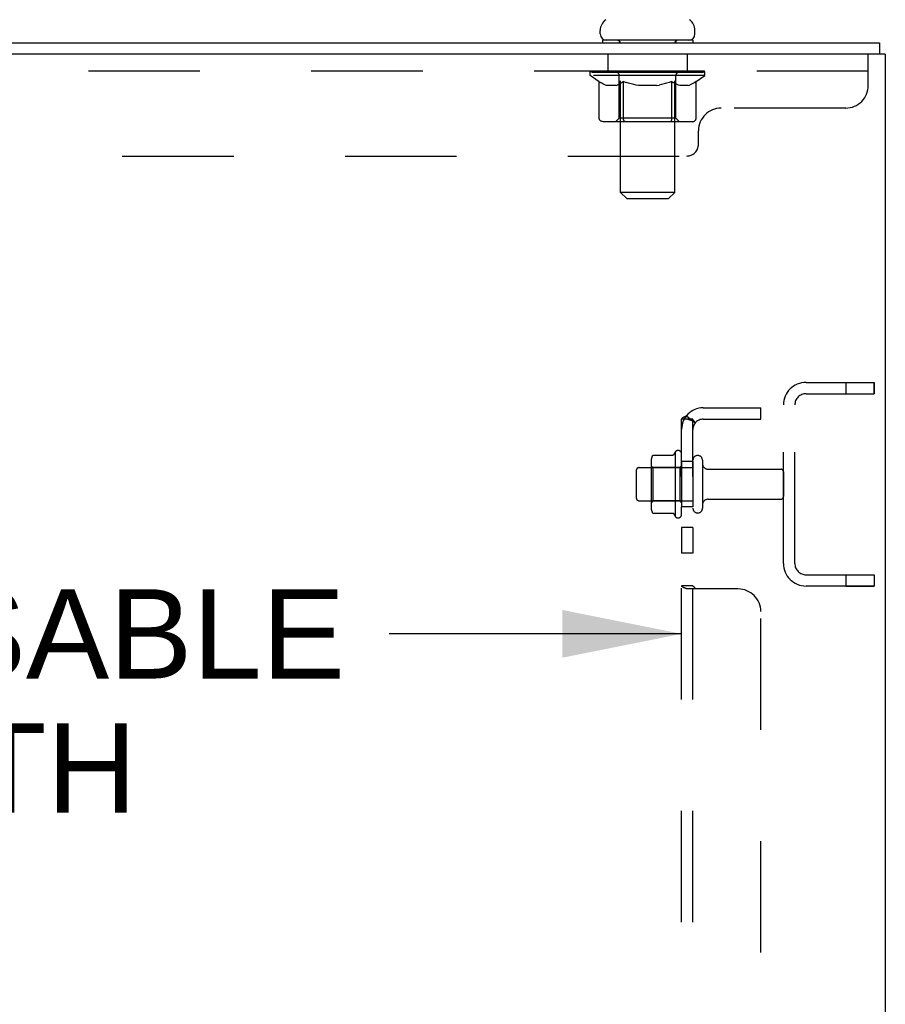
# Model space of a CAD drawing. Header units: inches. Extents: x 0 to 224, y 0 to 145.
# Tile 61 of 63: x 176 to 186, y 76 to 87. Entities that reach past the tile are written whole.
import ezdxf

# ---------------------------------------------------------------- set-up
doc = ezdxf.new("R2010")
doc.units = ezdxf.units.IN
doc.header["$LTSCALE"] = 12.302632
doc.header["$MEASUREMENT"] = 0
doc.linetypes.add('HIDDEN', pattern=[0.2, 0.1, -0.1])
doc.layers.get('0').update_dxf_attribs({"linetype": 'CONTINUOUS'})
for name, color, linetype in [('02___PRT_ALL_AXES', 7, 'CONTINUOUS'), ('DEFAULT_2', 8, 'HIDDEN'), ('DIMENSIONS', 7, 'CONTINUOUS')]:
    doc.layers.add(name, color=color, linetype=linetype)
doc.styles.get("Standard").update_dxf_attribs({"font": 'arial.ttf'})
doc.dimstyles.new('DIMSTYLE_2', dxfattribs={"dimtxt": 0.986842, "dimasz": 1.315789, "dimexe": 0.09, "dimexo": 0.07, "dimgap": 0.0375, "dimtad": 0, "dimtih": 1, "dimtoh": 1, "dimzin": 4, "dimdsep": 46, "dimtxsty": 'Standard', "dimblk": '_FILLED', "dimblk1": '_FILLED', "dimblk2": '_FILLED', "dimcen": 0.09, "dimazin": 1, "dimtfac": 1, "dimtdec": 3, "dimtofl": 0, "dimtmove": 0, "dimatfit": 3, "dimldrblk": '_FILLED', "dimfxl": 1, "dimtolj": 1, "dimtzin": 4, "dimarcsym": 0})

# ---------------------------------------------------------------- blocks, each defined once
blk = doc.blocks.new('_FILLED')
at = {"color": 0, "linetype": 'ByBlock'}
blk.add_solid([(0, 0), (-1, 0.2), (-1, -0.2)], dxfattribs=at)
blk = doc.blocks.new('*D12')
at = {"layer": 'DIMENSIONS', "color": 2, "linetype": 'Continuous'}
for p, q in [((166.707, 80.423), (169.936, 80.423)), ((183.411, 80.423), (180.182, 80.423))]:
    blk.add_line(p, q, dxfattribs=at)
at = {"layer": 'DIMENSIONS', "color": 2, "linetype": 'Continuous', "xscale": 1.3157894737, "yscale": 1.3157894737, "zscale": 1.3157894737, "rotation": 180}
blk.add_blockref('_FILLED', (166.707, 80.423), dxfattribs=at)
at = {"layer": 'DIMENSIONS', "color": 2, "linetype": 'Continuous', "xscale": 1.3157894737, "yscale": 1.3157894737, "zscale": 1.3157894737}
blk.add_blockref('_FILLED', (183.411, 80.423), dxfattribs=at)
at = {"layer": 'DIMENSIONS', "color": 2, "linetype": 'Continuous', "insert": (175.059, 80.916), "char_height": 0.98684, "width": 9.25944, "attachment_point": 2, "line_spacing_factor": 0.9}
blk.add_mtext('16.70 USABLE\\PDEPTH', dxfattribs=at)

msp = doc.modelspace()

# ---------------------------------------------------------------- linework, layer by layer
at = {"color": 7, "linetype": 'Continuous'}
for p, q in [((182.513, 87.05), (182.513, 87.089)), ((183.559, 87.05), (183.559, 87.089)), ((167.911, 86.951), (185.598, 86.951)), ((182.536, 86.981), (182.536, 86.951)), ((183.536, 86.981), (182.536, 86.981)), ((183.536, 86.981), (183.536, 86.951)), ((185.598, 86.951), (185.598, 86.826)), ((185.661, 86.826), (167.911, 86.826)), ((185.661, 86.826), (185.661, 15.076))]:
    msp.add_line(p, q, dxfattribs=at)
for centre, radius, start, end in [((182.656, 87.089), 0.144, 124.6626, 180), ((183.415, 87.089), 0.144, 0, 55.3374), ((182.582, 87.05), 0.069, 180, 270), ((183.49, 87.05), 0.069, 270, 360)]:
    msp.add_arc(centre, radius, start, end, dxfattribs=at)
at = {"layer": '02___PRT_ALL_AXES', "color": 8, "linetype": 'HIDDEN'}
for p, q in [((182.598, 86.826), (182.598, 86.639)), ((183.473, 86.826), (182.598, 86.826)), ((183.473, 86.826), (183.473, 86.639)), ((183.473, 86.639), (182.598, 86.639)), ((185.223, 83.201), (185.223, 83.076)), ((185.223, 83.201), (185.536, 83.201)), ((185.536, 83.201), (185.536, 83.076)), ((185.223, 83.076), (185.536, 83.076)), ((184.536, 81.201), (184.536, 82.951)), ((184.661, 81.201), (184.661, 82.951)), ((183.341, 82.432), (183.341, 81.72)), ((183.411, 82.326), (183.411, 82.41)), ((182.941, 82.259), (183.536, 82.259)), ((183.411, 82.326), (183.411, 81.826)), ((183.536, 82.326), (183.411, 82.326)), ((183.536, 82.326), (183.536, 81.826)), ((183.704, 82.242), (184.506, 82.242)), ((183.704, 81.91), (184.506, 81.91)), ((182.941, 81.893), (183.536, 81.893)), ((183.411, 81.742), (183.411, 81.826)), ((183.536, 81.826), (183.411, 81.826)), ((183.411, 81.597), (183.411, 81.316)), ((183.536, 81.597), (183.411, 81.597)), ((183.536, 81.597), (183.536, 81.316)), ((183.536, 81.316), (183.411, 81.316)), ((185.223, 81.076), (185.223, 80.951)), ((185.223, 81.076), (185.536, 81.076)), ((185.536, 81.076), (185.536, 80.951)), ((185.223, 80.951), (185.536, 80.951))]:
    msp.add_line(p, q, dxfattribs=at)
for centre, radius, start, end in [((183.372, 82.41), 0.0384, 0, 145.5503), ((183.941, 82.076), 0.698, 149.3369, 152.3186), ((183.941, 82.076), 0.698, 207.6814, 210.6631), ((183.372, 81.742), 0.0384, 214.4497, 360)]:
    msp.add_arc(centre, radius, start, end, dxfattribs=at)
at = {"layer": 'DEFAULT_2', "color": 8, "linetype": 'HIDDEN'}
for p, q in [((182.723, 86.981), (182.723, 86.951)), ((182.736, 85.3), (182.736, 86.946)), ((183.336, 85.3), (183.336, 86.946)), ((183.348, 86.981), (183.348, 86.951)), ((185.473, 86.481), (185.473, 86.826)), ((185.473, 86.639), (167.848, 86.639)), ((182.402, 86.592), (182.402, 86.639)), ((183.669, 86.592), (182.402, 86.592)), ((182.502, 86.522), (182.402, 86.592)), ((182.412, 86.632), (182.412, 86.639)), ((182.421, 86.629), (182.421, 86.632)), ((182.421, 86.629), (183.651, 86.629)), ((182.43, 86.629), (182.43, 86.632)), ((182.431, 86.629), (182.431, 86.632)), ((182.441, 86.632), (182.441, 86.639)), ((182.457, 86.629), (182.457, 86.632)), ((182.459, 86.629), (182.459, 86.632)), ((182.487, 86.632), (182.487, 86.639)), ((182.502, 86.629), (182.502, 86.632)), ((182.504, 86.629), (182.504, 86.632)), ((182.709, 86.632), (182.507, 86.632)), ((182.551, 86.632), (182.551, 86.639)), ((182.552, 86.629), (182.552, 86.632)), ((182.553, 86.629), (182.553, 86.632)), ((182.556, 86.629), (182.556, 86.632)), ((182.563, 86.629), (182.563, 86.632)), ((182.563, 86.629), (182.563, 86.632)), ((182.566, 86.629), (182.566, 86.632)), ((182.57, 86.629), (182.57, 86.633)), ((182.574, 86.629), (182.574, 86.632)), ((182.588, 86.629), (182.588, 86.632)), ((182.606, 86.629), (182.606, 86.632)), ((182.607, 86.629), (182.607, 86.634)), ((182.627, 86.629), (182.627, 86.632)), ((182.627, 86.629), (182.627, 86.632)), ((182.629, 86.632), (182.629, 86.639)), ((182.638, 86.629), (182.638, 86.632)), ((182.642, 86.629), (182.642, 86.632)), ((182.652, 86.629), (182.652, 86.632)), ((182.663, 86.629), (182.663, 86.636)), ((182.678, 86.629), (182.678, 86.632)), ((182.682, 86.629), (182.682, 86.632)), ((182.709, 86.629), (182.709, 86.632)), ((182.776, 86.632), (182.714, 86.632)), ((182.719, 86.632), (182.719, 86.639)), ((182.723, 86.12), (182.723, 86.589)), ((182.726, 86.629), (182.726, 86.632)), ((182.731, 86.629), (182.731, 86.632)), ((182.737, 86.629), (182.737, 86.637)), ((182.741, 86.629), (182.741, 86.632)), ((182.752, 86.629), (182.752, 86.632)), ((182.776, 86.629), (182.776, 86.632)), ((182.851, 86.632), (182.792, 86.632)), ((182.812, 86.629), (182.812, 86.632)), ((182.819, 86.632), (182.819, 86.639)), ((182.823, 86.629), (182.823, 86.632)), ((182.825, 86.629), (182.825, 86.638)), ((182.828, 86.629), (182.828, 86.632)), ((182.835, 86.629), (182.835, 86.632)), ((182.851, 86.629), (182.851, 86.632)), ((182.931, 86.632), (182.877, 86.632)), ((182.89, 86.629), (182.89, 86.632)), ((182.921, 86.632), (183.036, 86.639)), ((182.926, 86.632), (182.926, 86.639)), ((182.926, 86.632), (182.926, 86.639)), ((182.926, 86.639), (182.926, 86.639)), ((182.926, 86.629), (182.926, 86.632)), ((182.93, 86.629), (182.93, 86.632)), ((182.931, 86.629), (182.931, 86.632)), ((182.932, 86.629), (182.932, 86.632)), ((183.015, 86.632), (182.967, 86.632)), ((182.972, 86.629), (182.972, 86.632)), ((183.015, 86.629), (183.015, 86.632)), ((183.033, 86.632), (183.033, 86.632)), ((183.033, 86.629), (183.033, 86.632)), ((183.033, 86.629), (183.033, 86.632)), ((183.036, 86.632), (183.036, 86.639)), ((183.036, 86.639), (183.15, 86.632)), ((183.038, 86.629), (183.038, 86.632)), ((183.038, 86.629), (183.038, 86.632)), ((183.038, 86.632), (183.038, 86.632)), ((183.057, 86.629), (183.057, 86.632)), ((183.057, 86.632), (183.105, 86.632)), ((183.099, 86.629), (183.099, 86.632)), ((183.14, 86.629), (183.14, 86.632)), ((183.14, 86.629), (183.14, 86.632)), ((183.14, 86.632), (183.195, 86.632)), ((183.141, 86.629), (183.141, 86.632)), ((183.145, 86.632), (183.145, 86.639)), ((183.145, 86.639), (183.146, 86.639)), ((183.145, 86.629), (183.145, 86.632)), ((183.146, 86.632), (183.146, 86.639)), ((183.182, 86.629), (183.182, 86.632)), ((183.221, 86.629), (183.221, 86.632)), ((183.221, 86.632), (183.28, 86.632)), ((183.236, 86.629), (183.236, 86.632)), ((183.243, 86.629), (183.243, 86.632)), ((183.246, 86.629), (183.246, 86.638)), ((183.249, 86.629), (183.249, 86.632)), ((183.252, 86.632), (183.252, 86.639)), ((183.26, 86.629), (183.26, 86.632)), ((183.296, 86.629), (183.296, 86.632)), ((183.296, 86.632), (183.358, 86.632)), ((183.32, 86.629), (183.32, 86.632)), ((183.331, 86.629), (183.331, 86.632)), ((183.335, 86.629), (183.335, 86.637)), ((183.341, 86.629), (183.341, 86.632)), ((183.346, 86.629), (183.346, 86.632)), ((183.348, 86.12), (183.348, 86.589)), ((183.352, 86.632), (183.352, 86.639)), ((183.363, 86.629), (183.363, 86.632)), ((183.363, 86.632), (183.669, 86.632)), ((183.39, 86.629), (183.39, 86.632)), ((183.393, 86.629), (183.393, 86.632)), ((183.408, 86.629), (183.408, 86.636)), ((183.42, 86.629), (183.42, 86.632)), ((183.429, 86.629), (183.429, 86.632)), ((183.433, 86.629), (183.433, 86.632)), ((183.443, 86.632), (183.443, 86.639)), ((183.444, 86.629), (183.444, 86.632)), ((183.444, 86.629), (183.444, 86.632)), ((183.465, 86.629), (183.465, 86.634)), ((183.465, 86.629), (183.465, 86.632)), ((183.483, 86.629), (183.483, 86.632)), ((183.497, 86.629), (183.497, 86.632)), ((183.502, 86.629), (183.502, 86.633)), ((183.505, 86.629), (183.505, 86.632)), ((183.508, 86.629), (183.508, 86.632)), ((183.509, 86.629), (183.509, 86.632)), ((183.516, 86.629), (183.516, 86.632)), ((183.519, 86.629), (183.519, 86.632)), ((183.519, 86.629), (183.519, 86.632)), ((183.521, 86.632), (183.521, 86.639)), ((183.548, 86.635), (183.668, 86.636)), ((183.548, 86.632), (183.548, 86.635)), ((183.567, 86.629), (183.567, 86.632)), ((183.57, 86.629), (183.57, 86.632)), ((183.572, 86.524), (183.669, 86.592)), ((183.584, 86.632), (183.584, 86.639)), ((183.613, 86.629), (183.613, 86.632)), ((183.615, 86.629), (183.615, 86.632)), ((183.631, 86.632), (183.631, 86.639)), ((183.641, 86.629), (183.641, 86.632)), ((183.642, 86.629), (183.642, 86.632)), ((183.651, 86.629), (183.651, 86.632)), ((183.659, 86.632), (183.659, 86.639)), ((183.668, 86.632), (183.668, 86.636)), ((183.669, 86.592), (183.669, 86.632)), ((182.502, 86.117), (182.502, 86.522)), ((182.502, 86.522), (182.516, 86.513)), ((182.53, 86.505), (182.516, 86.513)), ((182.543, 86.497), (182.529, 86.505)), ((182.557, 86.491), (182.543, 86.497)), ((182.57, 86.485), (182.556, 86.491)), ((182.583, 86.48), (182.57, 86.485)), ((182.687, 86.48), (182.583, 86.48)), ((182.687, 86.48), (182.701, 86.485)), ((182.714, 86.491), (182.701, 86.485)), ((182.728, 86.497), (182.714, 86.491)), ((182.741, 86.505), (182.728, 86.497)), ((182.755, 86.513), (182.741, 86.505)), ((182.769, 86.523), (182.755, 86.513)), ((182.769, 86.117), (182.769, 86.523)), ((182.769, 86.523), (182.798, 86.513)), ((182.826, 86.505), (182.798, 86.513)), ((182.854, 86.497), (182.826, 86.505)), ((182.882, 86.49), (182.854, 86.497)), ((182.909, 86.485), (182.882, 86.491)), ((182.937, 86.48), (182.909, 86.485)), ((183.135, 86.48), (182.937, 86.48)), ((183.135, 86.48), (183.163, 86.485)), ((183.191, 86.491), (183.162, 86.485)), ((183.219, 86.497), (183.19, 86.491)), ((183.247, 86.505), (183.218, 86.497)), ((183.276, 86.514), (183.246, 86.505)), ((183.305, 86.524), (183.275, 86.514)), ((183.305, 86.117), (183.305, 86.524)), ((183.305, 86.524), (183.319, 86.514)), ((183.334, 86.505), (183.319, 86.514)), ((183.348, 86.497), (183.334, 86.505)), ((183.363, 86.49), (183.348, 86.497)), ((183.377, 86.485), (183.363, 86.491)), ((183.391, 86.48), (183.377, 86.485)), ((183.485, 86.48), (183.391, 86.48)), ((183.485, 86.48), (183.499, 86.485)), ((183.514, 86.491), (183.499, 86.485)), ((183.528, 86.497), (183.513, 86.491)), ((183.543, 86.505), (183.528, 86.497)), ((183.557, 86.514), (183.542, 86.505)), ((183.572, 86.524), (183.557, 86.514)), ((183.557, 86.514), (183.572, 86.524)), ((183.572, 86.117), (183.572, 86.524)), ((185.223, 86.231), (183.848, 86.231)), ((183.529, 86.08), (182.545, 86.08)), ((182.723, 86.12), (182.683, 86.08)), ((183.348, 86.12), (182.723, 86.12)), ((182.774, 86.094), (182.773, 86.098)), ((182.781, 86.085), (182.778, 86.087)), ((182.786, 86.081), (182.783, 86.083)), ((182.788, 86.081), (182.786, 86.081)), ((182.791, 86.08), (182.788, 86.081)), ((183.348, 86.12), (183.388, 86.08)), ((183.598, 85.831), (183.598, 85.981)), ((169.853, 85.701), (183.468, 85.701)), ((182.805, 85.231), (182.736, 85.3)), ((183.336, 85.3), (182.736, 85.3)), ((183.267, 85.231), (183.336, 85.3)), ((182.805, 85.231), (183.267, 85.231)), ((184.786, 83.201), (185.536, 83.201)), ((185.536, 83.076), (185.536, 83.201)), ((184.786, 83.076), (185.536, 83.076)), ((183.648, 82.919), (184.286, 82.919)), ((184.286, 82.794), (184.286, 82.919)), ((183.411, 23.107), (183.411, 82.794)), ((183.536, 82.794), (183.411, 82.794)), ((183.465, 82.833), (183.561, 82.754)), ((183.476, 82.794), (183.476, 82.794)), ((183.489, 82.792), (183.491, 82.792)), ((183.491, 82.792), (183.492, 82.791)), ((183.492, 82.791), (183.494, 82.791)), ((183.494, 82.791), (183.495, 82.79)), ((183.495, 82.79), (183.497, 82.79)), ((183.497, 82.79), (183.498, 82.79)), ((183.498, 82.79), (183.5, 82.789)), ((183.5, 82.789), (183.501, 82.789)), ((183.501, 82.789), (183.503, 82.788)), ((183.503, 82.788), (183.505, 82.787)), ((183.536, 23.107), (183.536, 82.794)), ((183.536, 82.774), (183.536, 82.775)), ((183.648, 82.794), (184.286, 82.794)), ((183.096, 82.395), (183.314, 82.395)), ((183.642, 82.34), (183.642, 81.811)), ((182.911, 82.229), (182.911, 81.923)), ((183.075, 82.331), (183.075, 81.82)), ((183.095, 82.259), (183.075, 82.279)), ((183.095, 82.259), (183.095, 81.892)), ((183.391, 82.259), (183.095, 82.259)), ((183.391, 82.259), (183.411, 82.279)), ((183.391, 82.259), (183.391, 81.892)), ((184.536, 82.212), (184.536, 81.94)), ((183.095, 81.892), (183.075, 81.872)), ((183.391, 81.892), (183.095, 81.892)), ((183.391, 81.892), (183.411, 81.872)), ((183.096, 81.757), (183.314, 81.757)), ((184.786, 81.076), (185.536, 81.076)), ((185.536, 81.076), (185.536, 80.951)), ((183.536, 80.955), (183.411, 80.955)), ((183.536, 80.953), (183.536, 80.955)), ((183.541, 80.946), (183.539, 80.948)), ((185.536, 80.951), (184.786, 80.951)), ((184.036, 80.919), (183.465, 80.919)), ((184.286, 25.232), (184.286, 80.669))]:
    msp.add_line(p, q, dxfattribs=at)
for points in [[(182.545, 86.08), (182.539, 86.081), (182.534, 86.081), (182.529, 86.083), (182.524, 86.085), (182.52, 86.087), (182.515, 86.09), (182.512, 86.094), (182.508, 86.098), (182.506, 86.102), (182.503, 86.107), (182.502, 86.112), (182.502, 86.117)], [(182.77, 86.107), (182.77, 86.112), (182.769, 86.117)], [(182.771, 86.102), (182.77, 86.107), (182.77, 86.112), (182.769, 86.117)], [(182.783, 86.083), (182.781, 86.085), (182.778, 86.087), (182.776, 86.09), (182.774, 86.094), (182.773, 86.098), (182.771, 86.102)], [(183.283, 86.08), (183.286, 86.081), (183.288, 86.081), (183.291, 86.083), (183.293, 86.085), (183.295, 86.087), (183.298, 86.09), (183.3, 86.094), (183.301, 86.098), (183.303, 86.102), (183.304, 86.107), (183.304, 86.112), (183.305, 86.117)], [(183.529, 86.08), (183.534, 86.081), (183.54, 86.081), (183.545, 86.083), (183.549, 86.085), (183.554, 86.087), (183.558, 86.09), (183.562, 86.094), (183.566, 86.098), (183.568, 86.102), (183.57, 86.107), (183.572, 86.112), (183.572, 86.117)], [(183.433, 82.815), (183.43, 82.813), (183.427, 82.812), (183.424, 82.81), (183.421, 82.808), (183.418, 82.807), (183.416, 82.805), (183.414, 82.803), (183.413, 82.801), (183.412, 82.799), (183.411, 82.797), (183.411, 82.796), (183.411, 82.794)], [(183.465, 82.833), (183.463, 82.831), (183.46, 82.829), (183.458, 82.827), (183.455, 82.825), (183.451, 82.823), (183.448, 82.821), (183.444, 82.819), (183.44, 82.818), (183.433, 82.815)], [(183.479, 82.794), (183.478, 82.794), (183.478, 82.794), (183.477, 82.794), (183.477, 82.794), (183.477, 82.794), (183.476, 82.794), (183.476, 82.794), (183.476, 82.794)], [(183.476, 82.794), (183.476, 82.794), (183.476, 82.794), (183.477, 82.794), (183.477, 82.794), (183.477, 82.794), (183.478, 82.794), (183.478, 82.794), (183.479, 82.794), (183.479, 82.794), (183.48, 82.794), (183.48, 82.794), (183.481, 82.794), (183.482, 82.794), (183.482, 82.794), (183.483, 82.793), (183.484, 82.793), (183.484, 82.793), (183.485, 82.793), (183.485, 82.793), (183.486, 82.793), (183.487, 82.793), (183.487, 82.792), (183.488, 82.792), (183.489, 82.792), (183.489, 82.792)], [(183.505, 82.787), (183.506, 82.787), (183.507, 82.787), (183.508, 82.786), (183.509, 82.786), (183.51, 82.786), (183.511, 82.785), (183.512, 82.785), (183.512, 82.785), (183.513, 82.784), (183.514, 82.784), (183.515, 82.783), (183.516, 82.783), (183.517, 82.783), (183.518, 82.782), (183.519, 82.782), (183.52, 82.782), (183.521, 82.781), (183.522, 82.781), (183.523, 82.78), (183.524, 82.78), (183.524, 82.78), (183.525, 82.779), (183.526, 82.779), (183.527, 82.778), (183.528, 82.778), (183.528, 82.778), (183.529, 82.777), (183.53, 82.777), (183.53, 82.777), (183.531, 82.776), (183.532, 82.776), (183.533, 82.776), (183.533, 82.775), (183.534, 82.775), (183.535, 82.774), (183.535, 82.774), (183.536, 82.774), (183.536, 82.773), (183.537, 82.773), (183.538, 82.773), (183.538, 82.772), (183.539, 82.772), (183.539, 82.772), (183.539, 82.772), (183.54, 82.772), (183.54, 82.771)], [(183.55, 82.771), (183.548, 82.773), (183.546, 82.775), (183.544, 82.777), (183.542, 82.78), (183.541, 82.782), (183.539, 82.784), (183.538, 82.787), (183.537, 82.789), (183.536, 82.791), (183.536, 82.793), (183.536, 82.794)], [(183.54, 82.771), (183.54, 82.771), (183.54, 82.771), (183.54, 82.771), (183.54, 82.772), (183.539, 82.772), (183.539, 82.772), (183.539, 82.772), (183.538, 82.772), (183.538, 82.773), (183.538, 82.773), (183.537, 82.773), (183.537, 82.774), (183.536, 82.774)], [(183.561, 82.754), (183.562, 82.754), (183.562, 82.755), (183.562, 82.756), (183.561, 82.757), (183.561, 82.758), (183.56, 82.759), (183.559, 82.76), (183.558, 82.762), (183.557, 82.763), (183.555, 82.765), (183.554, 82.767), (183.55, 82.771)], [(183.087, 82.389), (183.088, 82.39), (183.089, 82.391), (183.09, 82.392), (183.091, 82.393), (183.093, 82.394), (183.095, 82.394), (183.096, 82.395)], [(183.323, 82.4), (183.323, 82.4), (183.323, 82.399), (183.323, 82.399), (183.322, 82.399), (183.322, 82.398), (183.322, 82.398), (183.322, 82.398), (183.321, 82.398), (183.321, 82.397), (183.321, 82.397), (183.32, 82.397), (183.32, 82.396), (183.319, 82.396), (183.318, 82.395), (183.318, 82.395), (183.317, 82.395), (183.315, 82.395), (183.314, 82.395)], [(183.087, 81.763), (183.088, 81.761), (183.089, 81.76), (183.09, 81.759), (183.091, 81.758), (183.093, 81.757), (183.095, 81.757), (183.096, 81.757)], [(183.314, 81.757), (183.315, 81.757), (183.317, 81.756), (183.318, 81.756), (183.318, 81.756), (183.319, 81.755), (183.32, 81.755), (183.32, 81.755), (183.321, 81.754), (183.321, 81.754), (183.321, 81.754), (183.322, 81.753), (183.322, 81.753), (183.322, 81.753), (183.322, 81.753), (183.323, 81.752), (183.323, 81.752), (183.323, 81.752), (183.323, 81.751)], [(183.43, 80.936), (183.427, 80.938), (183.424, 80.94), (183.421, 80.941), (183.418, 80.943), (183.416, 80.945), (183.414, 80.947), (183.413, 80.949), (183.412, 80.95), (183.411, 80.952), (183.411, 80.953), (183.411, 80.955)], [(183.424, 80.94), (183.421, 80.941), (183.418, 80.943), (183.416, 80.945), (183.414, 80.947), (183.413, 80.949), (183.412, 80.95), (183.411, 80.952), (183.411, 80.953), (183.411, 80.955)], [(183.444, 80.93), (183.437, 80.933), (183.433, 80.935), (183.43, 80.936)], [(183.465, 80.919), (183.463, 80.921), (183.46, 80.923), (183.458, 80.924), (183.455, 80.926), (183.451, 80.927), (183.448, 80.929), (183.444, 80.93)], [(183.465, 80.919), (183.463, 80.921), (183.46, 80.923), (183.458, 80.924), (183.455, 80.926)], [(183.542, 80.945), (183.541, 80.946), (183.539, 80.948), (183.538, 80.949), (183.537, 80.95), (183.536, 80.952), (183.536, 80.953), (183.536, 80.955)], [(183.546, 80.942), (183.544, 80.943), (183.542, 80.945)], [(183.557, 80.934), (183.555, 80.935), (183.554, 80.936), (183.552, 80.938), (183.55, 80.939), (183.546, 80.942)], [(183.561, 80.919), (183.562, 80.921), (183.562, 80.923), (183.562, 80.925), (183.561, 80.926), (183.561, 80.928), (183.56, 80.929), (183.559, 80.931), (183.558, 80.932), (183.557, 80.934), (183.555, 80.935), (183.554, 80.936), (183.552, 80.938)], [(183.561, 80.919), (183.562, 80.921), (183.562, 80.923), (183.562, 80.925), (183.561, 80.926), (183.561, 80.928), (183.56, 80.929), (183.559, 80.931), (183.558, 80.932)]]:
    msp.add_lwpolyline(points, dxfattribs=at)
for centre, radius, start, end in [((182.701, 86.946), 0.0345, 0, 90), ((183.37, 86.946), 0.0345, 90, 180), ((182.683, 86.589), 0.0398, 0, 90), ((183.388, 86.589), 0.0398, 90, 180), ((185.223, 86.481), 0.25, 270, 360), ((183.848, 85.981), 0.25, 90, 180), ((183.468, 85.831), 0.13, 270, 360), ((184.786, 82.951), 0.25, 90, 180), ((184.786, 82.951), 0.125, 90, 180), ((183.648, 82.682), 0.237, 90, 180), ((183.648, 82.682), 0.112, 90, 180), ((183.216, 82.331), 0.141, 156.05, 180), ((183.589, 82.34), 0.053, 0, 180), ((182.941, 82.229), 0.03, 90, 180), ((183.704, 82.304), 0.0625, 180, 270), ((184.506, 82.212), 0.03, 0, 90), ((182.941, 81.923), 0.03, 180, 270), ((183.704, 81.847), 0.0625, 90, 180), ((184.506, 81.94), 0.03, 270, 360), ((183.216, 81.82), 0.141, 180, 203.95), ((183.589, 81.811), 0.053, 180, 360), ((184.786, 81.201), 0.25, 180, 270), ((184.786, 81.201), 0.125, 180, 270), ((184.036, 80.669), 0.25, 0, 90)]:
    msp.add_arc(centre, radius, start, end, dxfattribs=at)
for centre, major_axis, ratio, start_param, end_param in [((183.036, 86.639), (0.633, 0.007), 0.05963, 2.96643, 3.140963), ((182.383, 86.627), (0.198, 0), 0.060556, 0.430652, 1.470503), ((183.036, 86.639), (0.633, 0), 0.060556, 3.141593, 3.316126), ((182.383, 86.62), (0.198, 0.002), 0.05963, 1.376596, 1.469874), ((183.036, 86.639), (0.633, 0.013), 0.05688, 2.791345, 2.965878), ((182.358, 86.627), (0.198, 0.002), 0.05963, 0.25549, 1.295341), ((182.427, 86.627), (0.198, -0.002), 0.05963, 0.605815, 1.645666), ((183.036, 86.639), (0.633, -0.007), 0.05963, -2.96643, -2.791898), ((182.427, 86.62), (0.198, 0), 0.060556, 1.551758, 1.645036), ((182.358, 86.62), (0.198, 0.004), 0.05688, 1.20151, 1.294789), ((182.428, 86.622), (0.164, 0.002), 0.05963, 1.065228, 1.614276), ((182.408, 86.622), (0.164, 0.003), 0.05688, 0.890143, 1.43919), ((182.466, 86.622), (0.164, 0), 0.060556, 1.240391, 1.789438), ((183.036, 86.639), (0.633, 0.019), 0.052395, 2.616403, 2.790936), ((182.355, 86.627), (0.198, 0.004), 0.05688, 0.080405, 1.120256), ((182.489, 86.627), (0.198, -0.004), 0.05688, 0.7809, 1.820751), ((183.036, 86.639), (0.633, -0.013), 0.05688, -2.791345, -2.616812), ((182.489, 86.62), (0.198, -0.002), 0.05963, 1.72692, 1.820198), ((182.355, 86.62), (0.198, 0.006), 0.052395, 1.026568, 1.119847), ((182.408, 86.622), (0.164, 0.005), 0.052395, 0.715201, 1.264248), ((182.522, 86.622), (0.164, -0.002), 0.05963, 1.415553, 1.9646), ((183.036, 86.639), (0.633, 0.025), 0.046319, 2.441654, 2.616187), ((182.569, 86.627), (0.198, -0.006), 0.052395, 0.955842, 1.995693), ((182.372, 86.627), (0.198, 0.006), 0.052395, -0.094537, 0.945314), ((183.036, 86.639), (0.633, -0.019), 0.052395, -2.616403, -2.44187), ((182.569, 86.62), (0.198, -0.004), 0.05688, 1.902006, 1.995284), ((182.372, 86.62), (0.198, 0.008), 0.046319, 0.851819, 0.945098), ((182.426, 86.622), (0.164, 0.006), 0.046319, 0.540452, 1.089499), ((182.593, 86.622), (0.164, -0.003), 0.05688, 1.590638, 2.139686), ((183.036, 86.639), (0.633, 0.029), 0.038841, 2.267123, 2.441656), ((182.662, 86.627), (0.198, -0.008), 0.046319, 1.130591, 2.170442), ((182.409, 86.627), (0.198, 0.008), 0.046319, -0.269286, 0.770565), ((183.036, 86.639), (0.633, -0.025), 0.046319, -2.441654, -2.267121), ((182.662, 86.62), (0.198, -0.006), 0.052395, 2.076947, 2.170226), ((182.409, 86.62), (0.198, 0.009), 0.038841, 0.677289, 0.770567), ((182.463, 86.622), (0.164, 0.008), 0.038841, 0.365921, 0.914969), ((182.677, 86.622), (0.164, -0.005), 0.052395, 1.76558, 2.314627), ((183.036, 86.639), (0.633, 0.033), 0.030195, 2.09281, 2.267343), ((182.767, 86.627), (0.198, -0.009), 0.038841, 1.305122, 2.344973), ((182.465, 86.627), (0.198, 0.009), 0.038841, -0.443817, 0.596034), ((183.036, 86.639), (0.633, -0.029), 0.038841, -2.267123, -2.092591), ((182.767, 86.62), (0.198, -0.008), 0.046319, 2.251696, 2.344975), ((182.465, 86.62), (0.198, 0.01), 0.030195, 0.502975, 0.596254), ((182.517, 86.622), (0.164, 0.009), 0.030195, 0.191608, 0.740655), ((182.773, 86.622), (0.164, -0.006), 0.046319, 1.940329, 2.489376), ((182.538, 86.627), (0.198, 0.01), 0.030195, -0.61813, 0.421721), ((183.036, 86.639), (0.633, 0.036), 0.020645, 1.918687, 2.09322), ((182.88, 86.627), (0.198, -0.01), 0.030195, 1.479435, 2.519286), ((183.036, 86.639), (0.633, -0.033), 0.030195, -2.09281, -1.918277), ((182.88, 86.62), (0.198, -0.009), 0.038841, 2.426227, 2.519505), ((182.538, 86.62), (0.198, 0.011), 0.020645, 0.328852, 0.422131), ((182.587, 86.622), (0.164, 0.009), 0.020645, 0.017485, 0.566532), ((182.876, 86.622), (0.164, -0.008), 0.038841, 2.11486, 2.663907), ((182.627, 86.627), (0.198, 0.011), 0.020645, -0.792253, 0.247598), ((183.036, 86.639), (0.633, 0.038), 0.010478, 1.744704, 1.919237), ((182.998, 86.627), (0.198, -0.011), 0.020645, 1.653558, 2.693409), ((183.036, 86.639), (0.633, -0.036), 0.020645, -1.918687, -1.744154), ((182.998, 86.62), (0.198, -0.01), 0.030195, 2.60054, 2.693819), ((182.627, 86.62), (0.198, 0.012), 0.010478, 0.154869, 0.248148), ((182.671, 86.622), (0.164, 0.01), 0.010478, 6.126688, 6.675735), ((182.985, 86.622), (0.164, -0.009), 0.030195, 2.289173, 2.83822), ((182.728, 86.627), (0.198, 0.012), 0.010478, -0.966236, -0.000846), ((183.116, 86.627), (0.198, -0.012), 0.010478, 1.827541, 2.867392), ((183.036, 86.639), (0.633, -0.038), 0.010478, -1.744704, -1.570171), ((183.116, 86.62), (0.198, -0.011), 0.020645, 2.774664, 2.867942), ((183.094, 86.622), (0.164, -0.009), 0.020645, 2.463296, 3.012344), ((182.955, 86.627), (0.198, 0.012), 0.010478, 0.274201, 1.314052), ((182.869, 86.622), (0.164, 0.01), 0.010478, -0.000483, 0.504314), ((182.839, 86.62), (0.198, 0.012), 0.010478, 0.099668, 0.192946), ((183.036, 86.639), (0.633, 0.038), 0.010478, -1.571421, -1.396888), ((183.233, 86.62), (0.198, -0.012), 0.010478, 2.948646, 3.041925), ((183.203, 86.622), (0.164, -0.01), 0.010478, 2.637279, 3.142076), ((183.074, 86.627), (0.198, 0.011), 0.020645, 0.448184, 1.488034), ((182.977, 86.622), (0.164, 0.009), 0.020645, 0.129249, 0.678296), ((182.955, 86.62), (0.198, 0.011), 0.020645, 0.273651, 0.366929), ((183.343, 86.627), (0.198, -0.012), 0.010478, -3.140747, -2.175357), ((183.036, 86.639), (0.633, 0.036), 0.020645, -1.397439, -1.222906), ((183.036, 86.639), (0.633, -0.038), 0.010478, 1.222355, 1.396888), ((183.191, 86.627), (0.198, 0.01), 0.030195, 0.622307, 1.662158), ((183.087, 86.622), (0.164, 0.009), 0.030195, 0.303372, 0.852419), ((183.4, 86.622), (0.164, -0.01), 0.010478, 2.749043, 3.29809), ((183.444, 86.627), (0.198, -0.011), 0.020645, 2.893995, 3.933846), ((183.074, 86.62), (0.198, 0.01), 0.030195, 0.447774, 0.541052), ((183.444, 86.62), (0.198, -0.012), 0.010478, 2.893445, 2.986723), ((183.036, 86.639), (0.633, 0.033), 0.030195, -1.223315, -1.048783), ((183.036, 86.639), (0.633, -0.036), 0.020645, 1.048373, 1.222906), ((183.304, 86.627), (0.198, 0.009), 0.038841, 0.79662, 1.836471), ((183.195, 86.622), (0.164, 0.008), 0.038841, 0.477686, 1.026733), ((183.484, 86.622), (0.164, -0.009), 0.020645, 2.57506, 3.124108), ((183.533, 86.627), (0.198, -0.01), 0.030195, 2.719872, 3.759723), ((183.409, 86.627), (0.198, 0.008), 0.046319, 0.971151, 2.011002), ((183.191, 86.62), (0.198, 0.009), 0.038841, 0.622087, 0.715366), ((183.533, 86.62), (0.198, -0.011), 0.020645, 2.719462, 2.812741), ((183.036, 86.639), (0.633, 0.029), 0.038841, -1.049002, -0.874469), ((183.036, 86.639), (0.633, -0.033), 0.030195, 0.87425, 1.048783), ((183.299, 86.622), (0.164, 0.006), 0.046319, 0.652216, 1.201263), ((183.503, 86.627), (0.198, 0.006), 0.052395, 1.1459, 2.185751), ((183.554, 86.622), (0.164, -0.009), 0.030195, 2.400937, 2.949985), ((183.607, 86.627), (0.198, -0.009), 0.038841, 2.545558, 3.585409), ((183.394, 86.622), (0.164, 0.005), 0.052395, 0.826965, 1.376012), ((183.304, 86.62), (0.198, 0.008), 0.046319, 0.796618, 0.889896), ((183.607, 86.62), (0.198, -0.01), 0.030195, 2.545339, 2.638617), ((183.582, 86.627), (0.198, 0.004), 0.05688, 1.320842, 2.360692), ((183.036, 86.639), (0.633, 0.025), 0.046319, -0.874471, -0.699939), ((183.036, 86.639), (0.633, -0.029), 0.038841, 0.699936, 0.874469), ((183.663, 86.627), (0.198, -0.008), 0.046319, 2.371028, 3.410879), ((183.608, 86.622), (0.164, -0.008), 0.038841, 2.226624, 2.775671), ((183.645, 86.627), (0.198, 0.002), 0.05963, 1.495927, 2.535778), ((183.479, 86.622), (0.164, 0.003), 0.05688, 1.001907, 1.550954), ((183.7, 86.627), (0.198, -0.006), 0.052395, 2.196279, 3.23613), ((183.645, 86.622), (0.164, -0.006), 0.046319, 2.052093, 2.601141), ((183.409, 86.62), (0.198, 0.006), 0.052395, 0.971367, 1.064645), ((183.689, 86.627), (0.198, 0), 0.060556, 2.364024, 2.71094), ((183.663, 86.62), (0.198, -0.009), 0.038841, 2.371026, 2.464304), ((183.717, 86.627), (0.198, -0.004), 0.05688, 2.021337, 3.061188), ((183.036, 86.639), (0.633, 0.019), 0.052395, -0.699723, -0.52519), ((183.036, 86.639), (0.633, -0.025), 0.046319, 0.525406, 0.699939), ((183.713, 86.627), (0.198, -0.002), 0.05963, 1.846251, 2.886102), ((183.55, 86.622), (0.164, 0.002), 0.05963, 1.176993, 1.72604), ((183.664, 86.622), (0.164, -0.005), 0.052395, 1.877344, 2.426392), ((183.605, 86.622), (0.164, 0), 0.060556, 1.352155, 1.901202), ((183.663, 86.622), (0.164, -0.003), 0.05688, 1.702402, 2.25145), ((183.643, 86.622), (0.164, -0.002), 0.05963, 1.527317, 2.076364), ((183.503, 86.62), (0.198, 0.004), 0.05688, 1.146309, 1.239587), ((183.7, 86.62), (0.198, -0.008), 0.046319, 2.196495, 2.289773), ((183.036, 86.639), (0.633, 0.013), 0.05688, -0.524781, -0.350248), ((183.036, 86.639), (0.633, -0.019), 0.052395, 0.350657, 0.52519), ((183.689, 86.62), (0.198, -0.002), 0.05963, 1.764997, 1.971333), ((183.582, 86.62), (0.198, 0.002), 0.05963, 1.321394, 1.414673), ((183.717, 86.62), (0.198, -0.006), 0.052395, 2.021746, 2.115024), ((183.036, 86.639), (0.633, 0.007), 0.05963, -0.349695, -0.175162), ((183.036, 86.639), (0.633, -0.013), 0.05688, 0.175715, 0.350248), ((183.645, 86.62), (0.198, 0), 0.060556, 1.496556, 1.589835), ((183.713, 86.62), (0.198, -0.004), 0.05688, 1.846804, 1.940083), ((183.036, 86.639), (0.633, -0.007), 0.05963, 6.27665, 6.458348), ((183.036, 86.639), (0.633, 0), 0.060556, -0.174533, -0.058352)]:
    msp.add_ellipse(centre, major_axis=major_axis, ratio=ratio, start_param=start_param, end_param=end_param, dxfattribs=at)

# ---------------------------------------------------------------- dimensions: what is measured, and where the dimension line sits
at = {"layer": 'DIMENSIONS', "color": 2, "linetype": 'Continuous'}
dim = msp.add_linear_dim(base=(166.707, 80.423), p1=(183.411, 80.919), p2=(166.707, 22.641), angle=180, text='<> USABLE\\PDEPTH', dimstyle='DIMSTYLE_2', dxfattribs=at)
dim.commit()
dim.dimension.update_dxf_attribs({"geometry": '*D12', "text_midpoint": (175.059, 79.682), "dimtype": 160})

doc.saveas('drawing.dxf')
